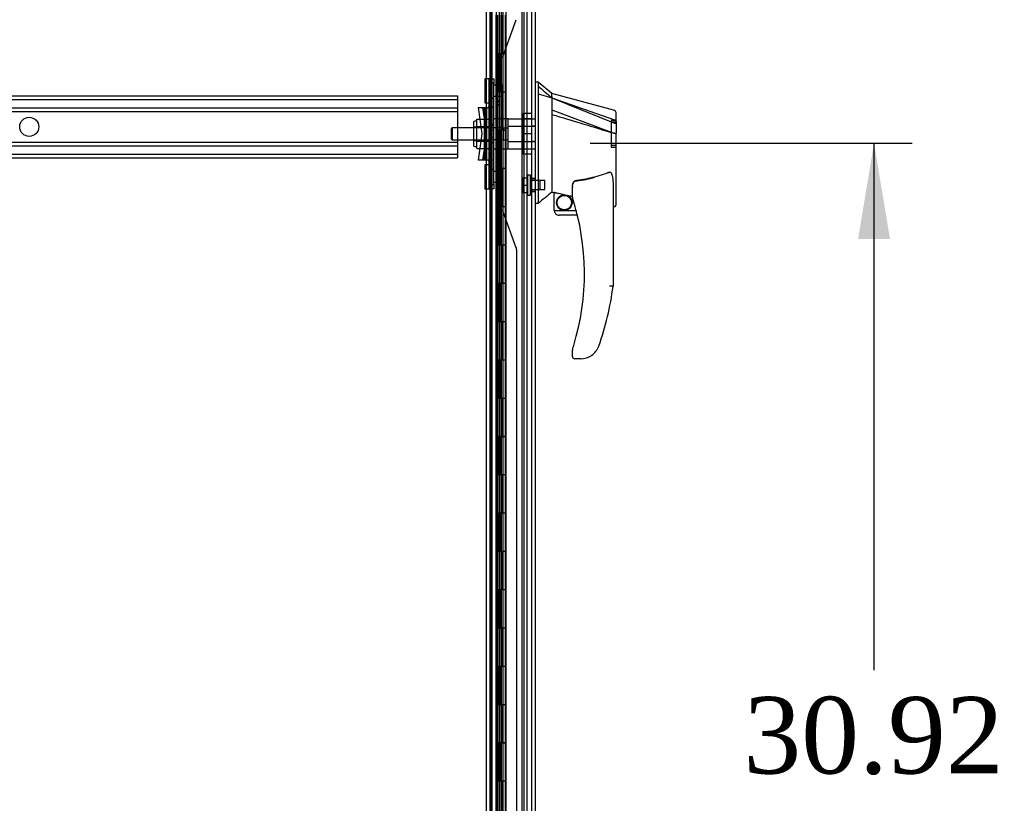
# Model space of a CAD drawing. Header units: inches. Extents: x 1 to 359, y -2 to 239.
# Tile 88 of 103: x 214 to 240, y 89 to 109. Entities that reach past the tile are written whole.
import ezdxf
from ezdxf.enums import TextEntityAlignment as Align
from ezdxf.lldxf.tags import DXFTag

# ---------------------------------------------------------------- set-up
doc = ezdxf.new("R2010")
doc.units = ezdxf.units.IN
doc.header["$MEASUREMENT"] = 0
for name, color, linetype in [('COM53964-2', 7, 'Continuous'), ('COM54746-60', 7, 'Continuous'), ('COM70220', 7, 'Continuous'), ('COM70739-9', 7, 'Continuous'), ('COM70838', 7, 'Continuous'), ('COM70839-3', 7, 'Continuous'), ('COM71195-8', 7, 'Continuous'), ('COM71197-1', 7, 'Continuous'), ('Default', 7, 'Continuous'), ('HAN13068', 7, 'Continuous'), ('HAN13068_NUT', 7, 'Continuous'), ('HAN13068_SCREW', 7, 'Continuous'), ('HAN_NUT', 7, 'Continuous'), ('RVT19000', 7, 'Continuous'), ('SPC87322', 7, 'Continuous')]:
    doc.layers.add(name, color=color, linetype=linetype)
doc.styles.add('SEACAD_Times_New_Roman', font='times.ttf')
tags = doc.linetypes.add('HIDDEN2', pattern=[0.1875, 0.125, -0.0625]).pattern_tags.tags
tags[6:7] = [DXFTag(74, 4), DXFTag(75, 0), DXFTag(340, '0'), DXFTag(46, 0.0), DXFTag(50, 0.0), DXFTag(44, 0.0), DXFTag(45, 0.0)]
tags[4:5] = [DXFTag(74, 4), DXFTag(75, 0), DXFTag(340, '0'), DXFTag(46, 0.0), DXFTag(50, 0.0), DXFTag(44, 0.0), DXFTag(45, 0.0)]
doc.dimstyles.new('HAMMOND_(STH_-_540x360)', dxfattribs={"dimtxt": 2, "dimasz": 2.5, "dimexe": 1, "dimexo": 1, "dimgap": 0.5, "dimtad": 0, "dimtih": 1, "dimtoh": 1, "dimzin": 0, "dimdsep": 46, "dimtxsty": 'SEACAD_Times_New_Roman', "dimblk1": '_SE_FILLED', "dimblk2": '_SE_FILLED', "dimsah": 1, "dimcen": 1, "dimadec": 0, "dimazin": 0, "dimtfac": 0.8, "dimtofl": 0, "dimtmove": 0, "dimatfit": 3, "dimfxl": 1, "dimtolj": 1, "dimtzin": 0, "dimarcsym": 0})

# ---------------------------------------------------------------- blocks, each defined once
blk = doc.blocks.new('SE4')
at = {"layer": 'COM53964-2', "color": 7, "linetype": 'HIDDEN2'}
for p, q in [((203.159, 107.513), (225.534, 107.513)), ((203.159, 107.418), (225.534, 107.418)), ((225.534, 107.513), (225.534, 107.375)), ((225.534, 107.375), (225.534, 106.026)), ((203.159, 107.194), (225.534, 107.194)), ((203.159, 107.099), (225.534, 107.099)), ((203.159, 106.302), (225.534, 106.302)), ((203.159, 106.207), (225.534, 106.207)), ((225.534, 106.026), (225.534, 105.888)), ((203.159, 105.983), (225.534, 105.983)), ((203.159, 105.888), (225.534, 105.888))]:
    blk.add_line(p, q, dxfattribs=at)
blk.add_circle((214.346, 106.7), 0.25, dxfattribs=at)
at = {"layer": 'COM54746-60', "color": 7, "linetype": 'HIDDEN2'}
for p, q in [((226.438, 76.618), (226.438, 136.618)), ((226.624, 136.618), (226.624, 77.618)), ((226.724, 77.618), (226.724, 136.618)), ((227.278, 76.618), (227.278, 136.618)), ((226.539, 109.618), (226.539, 108.618)), ((226.543, 109.618), (226.543, 108.618)), ((226.548, 108.618), (226.548, 109.618)), ((226.557, 109.618), (226.557, 108.619)), ((226.619, 109.618), (226.619, 108.619)), ((226.632, 108.618), (226.632, 109.618)), ((226.674, 108.618), (226.674, 109.618)), ((226.679, 109.618), (226.679, 108.619)), ((226.684, 109.618), (226.684, 108.619)), ((226.729, 108.618), (226.729, 109.618)), ((226.376, 109.466), (226.438, 109.466)), ((226.539, 108.618), (226.543, 108.618)), ((226.539, 108.618), (226.539, 107.618)), ((226.557, 108.619), (226.557, 108.618)), ((226.557, 108.617), (226.684, 108.617)), ((226.587, 108.618), (226.587, 107.618)), ((226.619, 108.619), (226.619, 107.618)), ((226.632, 108.618), (226.632, 107.618)), ((226.674, 108.618), (226.674, 107.618)), ((226.679, 107.618), (226.679, 108.619)), ((226.684, 107.618), (226.684, 108.619)), ((226.729, 108.617), (226.684, 108.617)), ((226.729, 107.618), (226.729, 108.619)), ((226.729, 108.617), (226.791, 108.617)), ((226.539, 107.618), (226.543, 107.618)), ((226.539, 107.618), (226.539, 106.618)), ((226.543, 107.618), (226.543, 106.618)), ((226.548, 106.618), (226.548, 107.618)), ((226.557, 107.618), (226.557, 106.619)), ((226.619, 107.618), (226.619, 106.619)), ((226.632, 106.618), (226.632, 107.618)), ((226.674, 106.618), (226.674, 107.618)), ((226.679, 107.618), (226.679, 106.619)), ((226.684, 107.618), (226.684, 106.619)), ((226.729, 106.618), (226.729, 107.618)), ((226.539, 106.618), (226.543, 106.618)), ((226.539, 106.618), (226.539, 105.618)), ((226.557, 106.619), (226.557, 106.618)), ((226.557, 106.617), (226.684, 106.617)), ((226.587, 106.618), (226.587, 105.618)), ((226.619, 106.619), (226.619, 105.618)), ((226.632, 106.618), (226.632, 105.618)), ((226.674, 106.618), (226.674, 105.618)), ((226.679, 105.618), (226.679, 106.619)), ((226.684, 105.618), (226.684, 106.619)), ((226.729, 106.617), (226.684, 106.617)), ((226.729, 105.618), (226.729, 106.619)), ((226.729, 106.617), (226.791, 106.617)), ((226.539, 105.618), (226.543, 105.618)), ((226.539, 105.618), (226.539, 104.618)), ((226.543, 105.618), (226.543, 104.618)), ((226.548, 104.618), (226.548, 105.618)), ((226.557, 105.618), (226.557, 104.619)), ((226.619, 105.618), (226.619, 104.619)), ((226.632, 104.618), (226.632, 105.618)), ((226.674, 104.618), (226.674, 105.618)), ((226.679, 105.618), (226.679, 104.619)), ((226.684, 105.618), (226.684, 104.619)), ((226.729, 104.618), (226.729, 105.618)), ((226.539, 104.618), (226.543, 104.618)), ((226.539, 104.618), (226.539, 103.618)), ((226.557, 104.619), (226.557, 104.618)), ((226.557, 104.617), (226.574, 104.617)), ((226.587, 104.618), (226.587, 103.618)), ((226.619, 104.619), (226.619, 103.618)), ((226.632, 104.618), (226.632, 103.618)), ((226.648, 104.617), (226.684, 104.617)), ((226.674, 104.618), (226.674, 103.618)), ((226.679, 103.618), (226.679, 104.619)), ((226.684, 103.618), (226.684, 104.619)), ((226.729, 104.617), (226.684, 104.617)), ((226.729, 103.618), (226.729, 104.619)), ((226.729, 104.617), (226.791, 104.617)), ((226.438, 103.77), (226.376, 103.77)), ((226.376, 103.466), (226.438, 103.466)), ((226.539, 103.618), (226.543, 103.618)), ((226.539, 103.618), (226.539, 102.618)), ((226.543, 103.618), (226.543, 102.618)), ((226.548, 102.618), (226.548, 103.618)), ((226.557, 103.618), (226.557, 102.619)), ((226.619, 103.618), (226.619, 102.619)), ((226.632, 102.618), (226.632, 103.618)), ((226.674, 102.618), (226.674, 103.618)), ((226.679, 103.618), (226.679, 102.619)), ((226.684, 103.618), (226.684, 102.619)), ((226.729, 102.618), (226.729, 103.618)), ((226.539, 102.618), (226.543, 102.618)), ((226.539, 102.618), (226.539, 101.618)), ((226.557, 102.619), (226.557, 102.618)), ((226.557, 102.617), (226.684, 102.617)), ((226.587, 102.618), (226.587, 101.618)), ((226.619, 102.619), (226.619, 101.618)), ((226.632, 102.618), (226.632, 101.618)), ((226.674, 102.618), (226.674, 101.618)), ((226.679, 101.618), (226.679, 102.619)), ((226.684, 101.618), (226.684, 102.619)), ((226.729, 102.617), (226.684, 102.617)), ((226.729, 101.618), (226.729, 102.619)), ((226.729, 102.617), (226.791, 102.617)), ((226.539, 101.618), (226.543, 101.618)), ((226.539, 101.618), (226.539, 100.618)), ((226.543, 101.618), (226.543, 100.618)), ((226.548, 100.618), (226.548, 101.618)), ((226.557, 101.618), (226.557, 100.619)), ((226.619, 101.618), (226.619, 100.619)), ((226.632, 100.618), (226.632, 101.618)), ((226.674, 100.618), (226.674, 101.618)), ((226.679, 101.618), (226.679, 100.619)), ((226.684, 101.618), (226.684, 100.619)), ((226.729, 100.618), (226.729, 101.618)), ((226.539, 100.618), (226.543, 100.618)), ((226.539, 100.618), (226.539, 99.618)), ((226.557, 100.619), (226.557, 100.618)), ((226.557, 100.617), (226.684, 100.617)), ((226.587, 100.618), (226.587, 99.618)), ((226.619, 100.619), (226.619, 99.618)), ((226.632, 100.618), (226.632, 99.618)), ((226.674, 100.618), (226.674, 99.618)), ((226.679, 99.618), (226.679, 100.619)), ((226.684, 99.618), (226.684, 100.619)), ((226.729, 100.617), (226.684, 100.617)), ((226.729, 99.618), (226.729, 100.619)), ((226.729, 100.617), (226.791, 100.617)), ((226.539, 99.618), (226.543, 99.618)), ((226.539, 99.618), (226.539, 98.618)), ((226.543, 99.618), (226.543, 98.618)), ((226.548, 98.618), (226.548, 99.618)), ((226.557, 99.618), (226.557, 98.619)), ((226.619, 99.618), (226.619, 98.619)), ((226.632, 98.618), (226.632, 99.618)), ((226.674, 98.618), (226.674, 99.618)), ((226.679, 99.618), (226.679, 98.619)), ((226.684, 99.618), (226.684, 98.619)), ((226.729, 98.618), (226.729, 99.618)), ((226.539, 98.618), (226.543, 98.618)), ((226.539, 98.618), (226.539, 97.618)), ((226.557, 98.619), (226.557, 98.618)), ((226.557, 98.617), (226.684, 98.617)), ((226.587, 98.618), (226.587, 97.618)), ((226.619, 98.619), (226.619, 97.618)), ((226.632, 98.618), (226.632, 97.618)), ((226.674, 98.618), (226.674, 97.618)), ((226.679, 97.618), (226.679, 98.619)), ((226.684, 97.618), (226.684, 98.619)), ((226.729, 98.617), (226.684, 98.617)), ((226.729, 97.618), (226.729, 98.619)), ((226.729, 98.617), (226.791, 98.617)), ((226.438, 97.77), (226.376, 97.77)), ((226.539, 97.618), (226.543, 97.618)), ((226.539, 97.618), (226.539, 96.618)), ((226.543, 97.618), (226.543, 96.618)), ((226.548, 96.618), (226.548, 97.618)), ((226.557, 97.618), (226.557, 96.619)), ((226.619, 97.618), (226.619, 96.619)), ((226.632, 96.618), (226.632, 97.618)), ((226.674, 96.618), (226.674, 97.618)), ((226.679, 97.618), (226.679, 96.619)), ((226.684, 97.618), (226.684, 96.619)), ((226.729, 96.618), (226.729, 97.618)), ((226.376, 97.466), (226.438, 97.466)), ((226.539, 96.618), (226.543, 96.618)), ((226.539, 96.618), (226.539, 95.618)), ((226.557, 96.619), (226.557, 96.618)), ((226.557, 96.617), (226.684, 96.617)), ((226.587, 96.618), (226.587, 95.618)), ((226.619, 96.619), (226.619, 95.618)), ((226.632, 96.618), (226.632, 95.618)), ((226.674, 96.618), (226.674, 95.618)), ((226.679, 95.618), (226.679, 96.619)), ((226.684, 95.618), (226.684, 96.619)), ((226.729, 96.617), (226.684, 96.617)), ((226.729, 95.618), (226.729, 96.619)), ((226.729, 96.617), (226.791, 96.617)), ((226.539, 95.618), (226.543, 95.618)), ((226.539, 95.618), (226.539, 94.618)), ((226.543, 95.618), (226.543, 94.618)), ((226.548, 94.618), (226.548, 95.618)), ((226.557, 95.618), (226.557, 94.619)), ((226.619, 95.618), (226.619, 94.619)), ((226.632, 94.618), (226.632, 95.618)), ((226.674, 94.618), (226.674, 95.618)), ((226.679, 95.618), (226.679, 94.619)), ((226.684, 95.618), (226.684, 94.619)), ((226.729, 94.618), (226.729, 95.618)), ((226.539, 94.618), (226.543, 94.618)), ((226.539, 94.618), (226.539, 93.618)), ((226.557, 94.619), (226.557, 94.618)), ((226.557, 94.617), (226.684, 94.617)), ((226.587, 94.618), (226.587, 93.618)), ((226.619, 94.619), (226.619, 93.618)), ((226.632, 94.618), (226.632, 93.618)), ((226.674, 94.618), (226.674, 93.618)), ((226.679, 93.618), (226.679, 94.619)), ((226.684, 93.618), (226.684, 94.619)), ((226.729, 94.617), (226.684, 94.617)), ((226.729, 93.618), (226.729, 94.619)), ((226.729, 94.617), (226.791, 94.617)), ((226.539, 93.618), (226.543, 93.618)), ((226.539, 93.618), (226.539, 92.618)), ((226.543, 93.618), (226.543, 92.618)), ((226.548, 92.618), (226.548, 93.618)), ((226.557, 93.618), (226.557, 92.619)), ((226.619, 93.618), (226.619, 92.619)), ((226.632, 92.618), (226.632, 93.618)), ((226.674, 92.618), (226.674, 93.618)), ((226.679, 93.618), (226.679, 92.619)), ((226.684, 93.618), (226.684, 92.619)), ((226.729, 92.618), (226.729, 93.618)), ((226.539, 92.618), (226.543, 92.618)), ((226.539, 92.618), (226.539, 91.618)), ((226.557, 92.619), (226.557, 92.618)), ((226.557, 92.617), (226.684, 92.617)), ((226.587, 92.618), (226.587, 91.618)), ((226.619, 92.619), (226.619, 91.618)), ((226.632, 92.618), (226.632, 91.618)), ((226.674, 92.618), (226.674, 91.618)), ((226.679, 91.618), (226.679, 92.619)), ((226.684, 91.618), (226.684, 92.619)), ((226.729, 92.617), (226.684, 92.617)), ((226.729, 91.618), (226.729, 92.619)), ((226.729, 92.617), (226.791, 92.617)), ((226.438, 91.77), (226.376, 91.77)), ((226.539, 91.618), (226.543, 91.618)), ((226.539, 91.618), (226.539, 90.618)), ((226.543, 91.618), (226.543, 90.618)), ((226.548, 90.618), (226.548, 91.618)), ((226.557, 91.618), (226.557, 90.619)), ((226.619, 91.618), (226.619, 90.619)), ((226.632, 90.618), (226.632, 91.618)), ((226.674, 90.618), (226.674, 91.618)), ((226.679, 91.618), (226.679, 90.619)), ((226.684, 91.618), (226.684, 90.619)), ((226.729, 90.618), (226.729, 91.618)), ((226.376, 91.466), (226.438, 91.466)), ((226.539, 90.618), (226.543, 90.618)), ((226.539, 90.618), (226.539, 89.618)), ((226.557, 90.619), (226.557, 90.618)), ((226.557, 90.617), (226.684, 90.617)), ((226.587, 90.618), (226.587, 89.618)), ((226.619, 90.619), (226.619, 89.618)), ((226.632, 90.618), (226.632, 89.618)), ((226.674, 90.618), (226.674, 89.618)), ((226.679, 89.618), (226.679, 90.619)), ((226.684, 89.618), (226.684, 90.619)), ((226.729, 90.617), (226.684, 90.617)), ((226.729, 89.618), (226.729, 90.619)), ((226.729, 90.617), (226.791, 90.617)), ((226.539, 89.618), (226.543, 89.618)), ((226.539, 89.618), (226.539, 88.618)), ((226.543, 89.618), (226.543, 88.618)), ((226.548, 88.618), (226.548, 89.618)), ((226.557, 89.618), (226.557, 88.619)), ((226.619, 89.618), (226.619, 88.619)), ((226.632, 88.618), (226.632, 89.618)), ((226.674, 88.618), (226.674, 89.618)), ((226.679, 89.618), (226.679, 88.619)), ((226.684, 89.618), (226.684, 88.619)), ((226.729, 88.618), (226.729, 89.618))]:
    blk.add_line(p, q, dxfattribs=at)
at = {"layer": 'COM54746-60', "color": 7, "linetype": 'Continuous'}
for p, q in [((226.587, 108.618), (226.587, 109.618)), ((226.791, 108.618), (226.791, 109.618)), ((226.543, 107.618), (226.543, 108.618)), ((226.543, 108.618), (226.587, 108.618)), ((226.548, 108.618), (226.548, 107.618)), ((226.557, 108.619), (226.791, 108.619)), ((226.557, 108.618), (226.557, 107.618)), ((226.587, 108.618), (226.791, 108.618)), ((226.791, 107.618), (226.791, 108.619)), ((226.543, 107.618), (226.587, 107.618)), ((226.587, 107.618), (226.791, 107.618)), ((226.587, 107.618), (226.791, 107.618)), ((226.587, 106.618), (226.587, 107.618)), ((226.791, 106.618), (226.791, 107.618)), ((226.543, 105.618), (226.543, 106.618)), ((226.543, 106.618), (226.587, 106.618)), ((226.548, 106.618), (226.548, 105.618)), ((226.557, 106.619), (226.791, 106.619)), ((226.557, 106.618), (226.557, 105.618)), ((226.587, 106.618), (226.791, 106.618)), ((226.791, 105.618), (226.791, 106.619)), ((226.543, 105.618), (226.587, 105.618)), ((226.587, 105.618), (226.791, 105.618)), ((226.587, 105.618), (226.791, 105.618)), ((226.587, 104.618), (226.587, 105.618)), ((226.791, 104.618), (226.791, 105.618)), ((226.543, 103.618), (226.543, 104.618)), ((226.543, 104.618), (226.587, 104.618)), ((226.548, 104.618), (226.548, 103.618)), ((226.557, 104.619), (226.791, 104.619)), ((226.557, 104.618), (226.557, 103.618)), ((226.587, 104.618), (226.791, 104.618)), ((226.791, 103.618), (226.791, 104.619)), ((226.543, 103.618), (226.587, 103.618)), ((226.587, 103.618), (226.791, 103.618)), ((226.587, 103.618), (226.791, 103.618)), ((226.587, 102.618), (226.587, 103.618)), ((226.791, 102.618), (226.791, 103.618)), ((226.543, 101.618), (226.543, 102.618)), ((226.543, 102.618), (226.587, 102.618)), ((226.548, 102.618), (226.548, 101.618)), ((226.557, 102.619), (226.791, 102.619)), ((226.557, 102.618), (226.557, 101.618)), ((226.587, 102.618), (226.791, 102.618)), ((226.791, 101.618), (226.791, 102.619)), ((226.543, 101.618), (226.587, 101.618)), ((226.587, 101.618), (226.791, 101.618)), ((226.587, 101.618), (226.791, 101.618)), ((226.587, 100.618), (226.587, 101.618)), ((226.791, 100.618), (226.791, 101.618)), ((226.543, 99.618), (226.543, 100.618)), ((226.543, 100.618), (226.587, 100.618)), ((226.548, 100.618), (226.548, 99.618)), ((226.557, 100.619), (226.791, 100.619)), ((226.557, 100.618), (226.557, 99.618)), ((226.587, 100.618), (226.791, 100.618)), ((226.791, 99.618), (226.791, 100.619)), ((226.543, 99.618), (226.587, 99.618)), ((226.587, 99.618), (226.791, 99.618)), ((226.587, 99.618), (226.791, 99.618)), ((226.587, 98.618), (226.587, 99.618)), ((226.791, 98.618), (226.791, 99.618)), ((226.543, 97.618), (226.543, 98.618)), ((226.543, 98.618), (226.587, 98.618)), ((226.548, 98.618), (226.548, 97.618)), ((226.557, 98.619), (226.791, 98.619)), ((226.557, 98.618), (226.557, 97.618)), ((226.587, 98.618), (226.791, 98.618)), ((226.791, 97.618), (226.791, 98.619)), ((226.543, 97.618), (226.587, 97.618)), ((226.587, 97.618), (226.791, 97.618)), ((226.587, 97.618), (226.791, 97.618)), ((226.587, 96.618), (226.587, 97.618)), ((226.791, 96.618), (226.791, 97.618)), ((226.543, 95.618), (226.543, 96.618)), ((226.543, 96.618), (226.587, 96.618)), ((226.548, 96.618), (226.548, 95.618)), ((226.557, 96.619), (226.791, 96.619)), ((226.557, 96.618), (226.557, 95.618)), ((226.587, 96.618), (226.791, 96.618)), ((226.791, 95.618), (226.791, 96.619)), ((226.543, 95.618), (226.587, 95.618)), ((226.587, 95.618), (226.791, 95.618)), ((226.587, 95.618), (226.791, 95.618)), ((226.587, 94.618), (226.587, 95.618)), ((226.791, 94.618), (226.791, 95.618)), ((226.543, 93.618), (226.543, 94.618)), ((226.543, 94.618), (226.587, 94.618)), ((226.548, 94.618), (226.548, 93.618)), ((226.557, 94.619), (226.791, 94.619)), ((226.557, 94.618), (226.557, 93.618)), ((226.587, 94.618), (226.791, 94.618)), ((226.791, 93.618), (226.791, 94.619)), ((226.543, 93.618), (226.587, 93.618)), ((226.587, 93.618), (226.791, 93.618)), ((226.587, 93.618), (226.791, 93.618)), ((226.587, 92.618), (226.587, 93.618)), ((226.791, 92.618), (226.791, 93.618)), ((226.543, 91.618), (226.543, 92.618)), ((226.543, 92.618), (226.587, 92.618)), ((226.548, 92.618), (226.548, 91.618)), ((226.557, 92.619), (226.791, 92.619)), ((226.557, 92.618), (226.557, 91.618)), ((226.587, 92.618), (226.791, 92.618)), ((226.791, 91.618), (226.791, 92.619)), ((226.543, 91.618), (226.587, 91.618)), ((226.587, 91.618), (226.791, 91.618)), ((226.587, 91.618), (226.791, 91.618)), ((226.587, 90.618), (226.587, 91.618)), ((226.791, 90.618), (226.791, 91.618)), ((226.543, 89.618), (226.543, 90.618)), ((226.543, 90.618), (226.587, 90.618)), ((226.548, 90.618), (226.548, 89.618)), ((226.557, 90.619), (226.791, 90.619)), ((226.557, 90.618), (226.557, 89.618)), ((226.587, 90.618), (226.791, 90.618)), ((226.791, 89.618), (226.791, 90.619)), ((226.543, 89.618), (226.587, 89.618)), ((226.587, 89.618), (226.791, 89.618)), ((226.587, 89.618), (226.791, 89.618)), ((226.587, 88.618), (226.587, 89.618)), ((226.791, 88.618), (226.791, 89.618))]:
    blk.add_line(p, q, dxfattribs=at)
at = {"layer": 'COM70220', "color": 7, "linetype": 'HIDDEN2'}
for p, q in [((227.218, 137.184), (227.218, 76.124)), ((227.464, 137.184), (227.464, 76.124)), ((227.466, 137.184), (227.466, 76.124)), ((227.467, 137.184), (227.467, 76.124))]:
    blk.add_line(p, q, dxfattribs=at)
at = {"layer": 'COM70739-9', "color": 7, "linetype": 'HIDDEN2'}
for p, q in [((226.281, 136.947), (226.281, 76.327)), ((226.406, 136.947), (226.406, 76.327)), ((227.218, 136.947), (227.218, 76.327)), ((227.343, 136.947), (227.343, 76.327))]:
    blk.add_line(p, q, dxfattribs=at)
at = {"layer": 'COM70838', "color": 7, "linetype": 'HIDDEN2'}
for p, q in [((226.361, 107.955), (226.486, 107.955)), ((226.361, 107.83), (226.361, 107.955)), ((226.486, 107.838), (226.361, 107.838)), ((226.361, 105.205), (226.361, 107.83)), ((226.486, 107.955), (226.486, 107.83)), ((226.486, 105.205), (226.486, 107.83)), ((226.361, 107.448), (226.486, 107.448)), ((226.074, 107.205), (226.244, 107.205)), ((226.074, 107.205), (226.174, 106.518)), ((226.3, 106.518), (226.2, 107.205)), ((226.244, 105.83), (226.244, 107.205)), ((226.244, 107.205), (226.347, 107.205)), ((226.267, 105.83), (226.267, 107.205)), ((226.303, 105.83), (226.303, 107.205)), ((226.486, 107.205), (226.347, 107.205)), ((226.426, 105.83), (226.426, 107.205)), ((226.428, 105.83), (226.428, 107.205)), ((226.486, 106.763), (226.361, 106.763)), ((226.174, 106.518), (226.074, 105.83)), ((226.2, 105.83), (226.3, 106.518)), ((226.486, 106.604), (226.361, 106.604)), ((226.361, 106.431), (226.486, 106.431)), ((226.486, 106.273), (226.361, 106.273)), ((226.244, 105.83), (226.074, 105.83)), ((226.358, 105.83), (226.244, 105.83)), ((226.486, 105.83), (226.358, 105.83)), ((226.486, 105.587), (226.361, 105.587)), ((226.361, 105.08), (226.361, 105.205)), ((226.361, 105.197), (226.486, 105.197)), ((226.486, 105.08), (226.361, 105.08)), ((226.486, 105.205), (226.486, 105.08))]:
    blk.add_line(p, q, dxfattribs=at)
for centre, start, end in [((226.244, 107.26), 331.9602, 0), ((226.244, 107.233), 346.4554, 0), ((226.244, 105.775), 0, 28.0398), ((226.244, 105.803), 0, 13.5446)]:
    blk.add_arc(centre, 0.117, start, end, dxfattribs=at)
at = {"layer": 'COM70839-3', "color": 7, "linetype": 'HIDDEN2'}
for p, q in [((226.548, 135.182), (226.548, 107.28)), ((226.62, 135.182), (226.62, 107.28)), ((226.74, 108.579), (227.071, 109.498)), ((226.634, 108.418), (226.59, 108.418)), ((226.59, 107.368), (226.59, 108.418)), ((226.634, 107.368), (226.634, 108.418)), ((226.62, 107.784), (226.548, 107.784)), ((226.548, 107.503), (226.62, 107.503)), ((226.548, 107.268), (226.548, 107.28)), ((226.548, 107.28), (226.62, 107.28)), ((226.634, 107.368), (226.59, 107.368)), ((226.62, 107.28), (226.62, 107.268)), ((226.62, 107.268), (226.548, 107.268)), ((226.548, 105.767), (226.62, 105.767)), ((226.548, 105.756), (226.548, 105.767)), ((226.548, 105.756), (226.548, 77.853)), ((226.548, 105.756), (226.62, 105.756)), ((226.62, 105.767), (226.62, 105.756)), ((226.62, 105.756), (226.62, 77.853)), ((226.62, 105.533), (226.548, 105.533)), ((226.634, 105.667), (226.59, 105.667)), ((226.59, 105.667), (226.59, 104.617)), ((226.634, 105.667), (226.634, 104.617)), ((226.548, 105.252), (226.62, 105.252)), ((227.071, 103.538), (226.74, 104.456)), ((227.079, 103.495), (227.079, 77.853))]:
    blk.add_line(p, q, dxfattribs=at)
for centre, radius, start, end in [((226.622, 108.622), 0.125, 295.1844, 340.1367), ((226.758, 108.426), 0.125, 145.3217, 183.4411), ((226.718, 108.418), 0.1, 115.1844, 128.3527), ((226.76, 104.61), 0.126, 176.7518, 214.4855), ((226.718, 104.617), 0.1, 231.6473, 244.8156), ((226.622, 104.414), 0.125, 19.8633, 64.8156), ((226.954, 103.495), 0.125, 0, 19.8633)]:
    blk.add_arc(centre, radius, start, end, dxfattribs=at)
for points, knots in [([(226.59, 108.418), (226.59, 108.42), (226.59, 108.424), (226.591, 108.432), (226.594, 108.441), (226.599, 108.452), (226.608, 108.466), (226.623, 108.479), (226.638, 108.488), (226.646, 108.492), (226.652, 108.495), (226.654, 108.496), (226.656, 108.497)], [0, 0, 0, 0, 0.05061, 0.101487, 0.206046, 0.316229, 0.434294, 0.697449, 0.843949, 0.921009, 0.953225, 1, 1, 1, 1]), ([(226.59, 107.368), (226.59, 107.368), (226.59, 107.367), (226.59, 107.366), (226.59, 107.366), (226.59, 107.364), (226.59, 107.363), (226.59, 107.359), (226.589, 107.357), (226.588, 107.35), (226.587, 107.346), (226.581, 107.333), (226.577, 107.324), (226.566, 107.309), (226.56, 107.302), (226.553, 107.293), (226.551, 107.29), (226.55, 107.286), (226.549, 107.286), (226.549, 107.285), (226.549, 107.284), (226.548, 107.283), (226.548, 107.283), (226.548, 107.282), (226.548, 107.282), (226.548, 107.282), (226.548, 107.282), (226.548, 107.281), (226.548, 107.281), (226.548, 107.28)], [0, 0, 0, 0, 0.015625, 0.015625, 0.03125, 0.03125, 0.0625, 0.0625, 0.125, 0.125, 0.25, 0.25, 0.5, 0.5, 0.75, 0.75, 0.875, 0.875, 0.90625, 0.90625, 0.9375, 0.9375, 0.953125, 0.953125, 0.960938, 0.960938, 0.96875, 0.96875, 1, 1, 1, 1]), ([(226.548, 105.756), (226.548, 105.751), (226.551, 105.746), (226.56, 105.734), (226.566, 105.727), (226.577, 105.711), (226.581, 105.703), (226.586, 105.69), (226.588, 105.685), (226.589, 105.679), (226.59, 105.676), (226.59, 105.674), (226.59, 105.673), (226.59, 105.672), (226.59, 105.671), (226.59, 105.67), (226.59, 105.669), (226.59, 105.667)], [0, 0, 0, 0, 0.25, 0.25, 0.5, 0.5, 0.75, 0.75, 0.875, 0.875, 0.9375, 0.9375, 0.953125, 0.953125, 0.96875, 0.96875, 1, 1, 1, 1]), ([(226.656, 104.539), (226.654, 104.54), (226.652, 104.541), (226.646, 104.543), (226.638, 104.547), (226.623, 104.557), (226.608, 104.569), (226.599, 104.584), (226.594, 104.595), (226.591, 104.604), (226.59, 104.612), (226.59, 104.615), (226.59, 104.617)], [0, 0, 0, 0, 0.046761, 0.078989, 0.156051, 0.302551, 0.565706, 0.683753, 0.793954, 0.898513, 0.94939, 1, 1, 1, 1])]:
    blk.add_open_spline(points, degree=3, knots=knots, dxfattribs=at)
at = {"layer": 'COM71195-8', "color": 7, "linetype": 'Continuous'}
for p, q in [((226.793, 137.789), (226.793, 75.447)), ((227.563, 137.694), (227.563, 75.542))]:
    blk.add_line(p, q, dxfattribs=at)
at = {"layer": 'COM71195-8', "color": 7, "linetype": 'HIDDEN2'}
for p, q in [((227.468, 137.694), (227.468, 75.542)), ((226.688, 75.854), (226.688, 137.354)), ((227.563, 106.716), (227.468, 106.716)), ((227.563, 106.319), (227.468, 106.319)), ((227.563, 105.347), (227.468, 105.347)), ((227.468, 105.013), (227.563, 105.013))]:
    blk.add_line(p, q, dxfattribs=at)
at = {"layer": 'COM71197-1', "color": 7, "linetype": 'HIDDEN2'}
for p, q in [((226.281, 137.259), (226.281, 75.949)), ((227.343, 137.259), (227.343, 75.949))]:
    blk.add_line(p, q, dxfattribs=at)
at = {"layer": 'COM71197-1', "color": 7, "linetype": 'Continuous'}
blk.add_line((226.376, 137.259), (226.376, 75.949), dxfattribs=at)
at = {"layer": 'HAN13068', "color": 7, "linetype": 'Continuous'}
for p, q in [((227.646, 107.868), (227.563, 107.868)), ((227.643, 107.868), (227.643, 107.706)), ((227.998, 107.568), (227.643, 107.868)), ((227.643, 107.706), (227.643, 107.62)), ((227.643, 107.62), (227.643, 107.561)), ((227.643, 107.561), (227.998, 107.456)), ((227.643, 107.561), (227.643, 105.13)), ((227.998, 107.495), (227.998, 107.568)), ((229.646, 107.126), (227.998, 107.568)), ((227.998, 107.495), (227.998, 107.47)), ((227.998, 107.47), (227.998, 107.456)), ((227.998, 107.456), (227.998, 107.024)), ((227.998, 107.456), (229.636, 106.884)), ((227.998, 107.024), (227.998, 105.527)), ((229.678, 106.85), (229.678, 107.072)), ((229.678, 106.85), (229.678, 106.537)), ((229.623, 106.534), (229.624, 106.534)), ((229.678, 104.668), (229.678, 106.537)), ((227.998, 105.527), (227.998, 105.257)), ((227.998, 105.257), (227.998, 105.044)), ((227.643, 105.13), (227.643, 104.845)), ((227.998, 105.044), (227.998, 105.017)), ((227.998, 105.017), (227.998, 105)), ((227.998, 105), (227.998, 104.998)), ((227.998, 104.998), (228.063, 104.982)), ((228.063, 104.518), (228.063, 104.984)), ((228.538, 104.861), (228.538, 105.135)), ((229.598, 105.207), (229.598, 102.535)), ((227.643, 104.698), (227.563, 104.698)), ((227.643, 104.845), (227.643, 104.698)), ((228.063, 104.518), (228.636, 104.518)), ((229.598, 104.611), (229.604, 104.61)), ((228.668, 104.393), (228.188, 104.393)), ((228.538, 100.703), (228.538, 100.881)), ((228.753, 100.643), (228.598, 100.643)), ((229.036, 100.731), (229.035, 100.733))]:
    blk.add_line(p, q, dxfattribs=at)
at = {"layer": 'HAN13068', "color": 7, "linetype": 'HIDDEN2'}
for p, q in [((227.998, 107.456), (229.633, 106.8)), ((227.998, 107.142), (229.622, 106.539)), ((226.861, 106.717), (226.861, 106.913)), ((226.861, 106.913), (227.563, 106.913)), ((229.553, 106.868), (229.553, 106.168)), ((229.678, 106.868), (229.553, 106.868)), ((229.678, 106.818), (229.553, 106.818)), ((225.401, 106.678), (225.371, 106.648)), ((225.371, 106.648), (225.371, 106.388)), ((225.401, 106.358), (225.401, 106.678)), ((226.361, 106.678), (225.401, 106.678)), ((226.736, 106.678), (226.861, 106.678)), ((226.736, 106.518), (226.736, 106.678)), ((226.736, 106.358), (226.736, 106.518)), ((226.861, 106.318), (226.861, 106.717)), ((226.861, 106.717), (227.563, 106.717)), ((229.624, 106.538), (229.622, 106.539)), ((225.371, 106.388), (225.401, 106.358)), ((225.401, 106.358), (226.361, 106.358)), ((226.736, 106.358), (226.861, 106.358)), ((226.861, 106.122), (226.861, 106.318)), ((226.861, 106.318), (227.563, 106.318)), ((226.861, 106.122), (227.563, 106.122)), ((229.553, 106.218), (229.678, 106.218)), ((229.553, 106.168), (229.678, 106.168)), ((227.563, 105.342), (227.438, 105.342)), ((227.688, 105.296), (227.438, 105.296)), ((227.688, 105.296), (227.688, 105.063)), ((227.438, 105.063), (227.688, 105.063)), ((227.438, 105.017), (227.563, 105.017)), ((228.327, 104.924), (228.093, 104.979)), ((228.538, 104.875), (228.411, 104.905)), ((229.597, 104.611), (229.598, 104.611))]:
    blk.add_line(p, q, dxfattribs=at)
at = {"layer": 'HAN13068', "color": 7, "linetype": 'Continuous'}
for radius in [0.202, 0.188]:
    blk.add_circle((228.324, 104.722), radius, dxfattribs=at)
for centre, radius, start, end in [((229.618, 107.072), 0.06, 0, 73.9026), ((264.409, 61.551), 56.686, 129.9653, 130.4351), ((228.598, 104.861), 0.06, 180, 197.895), ((222.434, 102.871), 6.417, 342.9898, 17.895), ((228.188, 104.518), 0.125, 180, 193.8865), ((228.188, 104.518), 0.125, 193.8865, 229.4642), ((228.188, 104.518), 0.125, 229.4642, 270), ((222.258, 103.47), 7.4, 340.2854, 352.739), ((228.598, 100.881), 0.06, 162.105, 180), ((228.753, 101.143), 0.5, 304.5623, 340.2854), ((228.598, 100.703), 0.06, 180, 270), ((228.753, 101.143), 0.5, 270, 304.5623)]:
    blk.add_arc(centre, radius, start, end, dxfattribs=at)
at = {"layer": 'HAN13068', "color": 7, "linetype": 'HIDDEN2'}
for centre, radius, start, end in [((229.618, 107.072), 0.06, 359.9815, 359.9998), ((229.633, 106.899), 0.361, 268.4768, 277.0935)]:
    blk.add_arc(centre, radius, start, end, dxfattribs=at)
at = {"layer": 'HAN13068', "color": 7, "linetype": 'Continuous'}
blk.add_ellipse((229.618, 104.668), major_axis=(-0.06, 0), ratio=0.999979, start_param=1.333204, end_param=3.141717, dxfattribs=at)
at = {"layer": 'HAN13068', "color": 7, "linetype": 'HIDDEN2'}
blk.add_ellipse((229.618, 104.668), major_axis=(-0.06, 0), ratio=0.999979, start_param=3.141717, end_param=3.145677, dxfattribs=at)
for points in [[(227.643, 107.766), (227.761, 107.662), (227.879, 107.559), (227.998, 107.456)], [(229.465, 105.501), (229.479, 105.506), (229.494, 105.512), (229.508, 105.518)]]:
    blk.add_open_spline(points, degree=3, dxfattribs=at)
at = {"layer": 'HAN13068', "color": 7, "linetype": 'Continuous'}
for points in [[(227.998, 107.024), (228.539, 106.861), (229.081, 106.698), (229.623, 106.534)], [(228.093, 104.981), (228.241, 104.948), (228.39, 104.916), (228.538, 104.883)]]:
    blk.add_open_spline(points, degree=3, dxfattribs=at)
at = {"layer": 'HAN13068', "color": 7, "linetype": 'HIDDEN2'}
for points, knots in [([(229.633, 106.8), (229.646, 106.798), (229.657, 106.795), (229.673, 106.786), (229.678, 106.78), (229.678, 106.775)], [0, 0, 0, 0, 0.5, 0.5, 1, 1, 1, 1]), ([(228.598, 105.28), (228.594, 105.279), (228.59, 105.278), (228.584, 105.273), (228.581, 105.271), (228.573, 105.263), (228.569, 105.257), (228.562, 105.244), (228.559, 105.237), (228.553, 105.223), (228.551, 105.217), (228.549, 105.208), (228.548, 105.206), (228.548, 105.204)], [0, 0, 0, 0, 0.0625, 0.0625, 0.125, 0.125, 0.25, 0.25, 0.375, 0.375, 0.5, 0.5, 0.536418, 0.536418, 0.536418, 0.536418]), ([(228.598, 105.28), (228.676, 105.29), (228.753, 105.303), (228.908, 105.332), (228.985, 105.35), (229.082, 105.375), (229.102, 105.38), (229.122, 105.386)], [0, 0, 0, 0, 0.25, 0.25, 0.5, 0.5, 0.5671559, 0.5671559, 0.5671559, 0.5671559]), ([(228.093, 104.979), (228.089, 104.98), (228.085, 104.981), (228.078, 104.982), (228.075, 104.982), (228.066, 104.983), (228.063, 104.983), (228.063, 104.983)], [0, 0, 0, 0, 0.25, 0.25, 0.5, 0.5, 1, 1, 1, 1]), ([(228.539, 105.147), (228.539, 105.147), (228.539, 105.147), (228.538, 105.139), (228.538, 105.132), (228.538, 105.125)], [0.8684678, 0.8684678, 0.8684678, 0.8684678, 0.875, 0.875, 1, 1, 1, 1]), ([(228.644, 104.488), (228.643, 104.492), (228.642, 104.495), (228.64, 104.503), (228.639, 104.506), (228.637, 104.514), (228.636, 104.518), (228.636, 104.518)], [0, 0, 0, 0, 0.25, 0.25, 0.5, 0.5, 1, 1, 1, 1]), ([(228.668, 104.393), (228.668, 104.393), (228.668, 104.394), (228.667, 104.397), (228.667, 104.399), (228.665, 104.407), (228.663, 104.415), (228.661, 104.423)], [0, 0, 0, 0, 0.25, 0.25, 0.5, 0.5, 1, 1, 1, 1])]:
    blk.add_open_spline(points, degree=3, knots=knots, dxfattribs=at)
at = {"layer": 'HAN13068', "color": 7, "linetype": 'Continuous'}
for points, knots in [([(229.636, 106.884), (229.648, 106.882), (229.659, 106.877), (229.674, 106.865), (229.678, 106.857), (229.678, 106.85)], [0, 0, 0, 0, 0.5, 0.5, 1, 1, 1, 1]), ([(229.624, 106.534), (229.631, 106.534), (229.639, 106.534), (229.652, 106.535), (229.658, 106.535), (229.665, 106.535), (229.667, 106.535), (229.671, 106.535), (229.673, 106.536), (229.675, 106.536), (229.676, 106.536), (229.677, 106.536), (229.678, 106.536), (229.678, 106.537)], [0, 0, 0, 0, 0.25, 0.25, 0.5, 0.5, 0.625, 0.625, 0.75, 0.75, 0.875, 0.875, 1, 1, 1, 1]), ([(229.508, 105.519), (229.435, 105.49), (229.361, 105.463), (229.212, 105.415), (229.136, 105.394), (228.907, 105.337), (228.753, 105.308), (228.598, 105.287)], [0, 0, 0, 0, 0.25, 0.25, 0.5, 0.5, 1, 1, 1, 1]), ([(229.508, 105.519), (229.51, 105.519), (229.511, 105.52), (229.515, 105.52), (229.517, 105.52), (229.523, 105.52), (229.526, 105.518), (229.533, 105.514), (229.535, 105.512), (229.54, 105.507), (229.543, 105.504), (229.549, 105.495), (229.552, 105.488), (229.558, 105.475), (229.561, 105.468), (229.568, 105.448), (229.572, 105.434), (229.579, 105.406), (229.582, 105.392), (229.589, 105.349), (229.592, 105.321), (229.597, 105.264), (229.598, 105.236), (229.598, 105.207)], [0, 0, 0, 0, 0.015625, 0.015625, 0.03125, 0.03125, 0.0625, 0.0625, 0.09375, 0.09375, 0.125, 0.125, 0.1875, 0.1875, 0.25, 0.25, 0.375, 0.375, 0.5, 0.5, 0.75, 0.75, 1, 1, 1, 1]), ([(228.538, 105.135), (228.538, 105.142), (228.538, 105.149), (228.539, 105.163), (228.54, 105.17), (228.543, 105.19), (228.545, 105.204), (228.553, 105.231), (228.558, 105.245), (228.569, 105.264), (228.573, 105.27), (228.581, 105.278), (228.584, 105.281), (228.59, 105.285), (228.594, 105.286), (228.598, 105.287)], [0, 0, 0, 0, 0.125, 0.125, 0.25, 0.25, 0.5, 0.5, 0.75, 0.75, 0.875, 0.875, 0.9375, 0.9375, 1, 1, 1, 1]), ([(228.063, 104.984), (228.063, 104.984), (228.064, 104.984), (228.067, 104.984), (228.069, 104.984), (228.077, 104.984), (228.085, 104.982), (228.093, 104.981)], [0, 0, 0, 0, 0.25, 0.25, 0.5, 0.5, 1, 1, 1, 1]), ([(229.598, 102.535), (229.598, 102.535), (229.597, 102.535), (229.595, 102.535), (229.593, 102.535), (229.589, 102.536), (229.586, 102.536), (229.579, 102.536), (229.576, 102.536), (229.563, 102.537), (229.553, 102.538), (229.537, 102.539), (229.531, 102.539), (229.52, 102.54), (229.514, 102.54), (229.508, 102.541)], [0, 0, 0, 0, 0.125, 0.125, 0.25, 0.25, 0.375, 0.375, 0.5, 0.5, 0.75, 0.75, 0.875, 0.875, 1, 1, 1, 1]), ([(228.541, 100.899), (228.541, 100.899), (228.541, 100.9), (228.542, 100.903), (228.542, 100.904), (228.544, 100.91), (228.545, 100.913), (228.549, 100.925), (228.552, 100.934), (228.56, 100.959), (228.565, 100.977), (228.57, 100.994)], [0, 0, 0, 0, 0.0625, 0.0625, 0.125, 0.125, 0.25, 0.25, 0.5, 0.5, 1, 1, 1, 1])]:
    blk.add_open_spline(points, degree=3, knots=knots, dxfattribs=at)
at = {"layer": 'HAN13068_NUT', "color": 7, "linetype": 'HIDDEN2'}
for p, q in [((225.956, 106.82), (225.956, 106.215)), ((226.036, 106.85), (225.986, 106.85)), ((226.036, 106.902), (226.361, 106.902)), ((226.036, 106.806), (226.036, 106.902)), ((226.036, 106.71), (226.036, 106.806)), ((226.361, 106.693), (225.956, 106.693)), ((226.036, 106.71), (226.361, 106.71)), ((226.036, 106.518), (226.036, 106.71)), ((226.036, 106.326), (226.036, 106.518)), ((225.956, 106.343), (226.361, 106.343)), ((226.036, 106.326), (226.361, 106.326)), ((226.036, 106.23), (226.036, 106.326)), ((225.986, 106.185), (226.036, 106.185)), ((226.036, 106.134), (226.036, 106.23)), ((226.036, 106.134), (226.361, 106.134))]:
    blk.add_line(p, q, dxfattribs=at)
for centre, start, end in [((225.986, 106.82), 90, 180), ((225.986, 106.215), 180, 270)]:
    blk.add_arc(centre, 0.03, start, end, dxfattribs=at)
at = {"layer": 'HAN13068_SCREW', "color": 7, "linetype": 'HIDDEN2'}
for p, q in [((227.231, 105.372), (227.368, 105.372)), ((227.231, 105.372), (227.231, 105.18)), ((227.368, 104.917), (227.368, 105.442)), ((227.438, 105.442), (227.368, 105.442)), ((227.438, 104.917), (227.438, 105.442)), ((227.813, 105.296), (227.438, 105.296)), ((227.813, 105.064), (227.813, 105.296)), ((227.231, 105.18), (227.368, 105.18)), ((227.231, 105.18), (227.231, 104.987)), ((227.231, 104.987), (227.368, 104.987)), ((227.438, 105.064), (227.813, 105.064)), ((227.368, 104.917), (227.438, 104.917))]:
    blk.add_line(p, q, dxfattribs=at)
at = {"layer": 'HAN_NUT', "color": 7, "linetype": 'HIDDEN2'}
for p, q in [((227.253, 107.048), (227.253, 106.518)), ((227.468, 107.048), (227.253, 107.048)), ((227.468, 106.91), (227.253, 106.91)), ((227.253, 106.518), (227.253, 105.988)), ((227.468, 106.518), (227.253, 106.518)), ((227.253, 106.125), (227.468, 106.125)), ((227.468, 105.988), (227.253, 105.988))]:
    blk.add_line(p, q, dxfattribs=at)
at = {"layer": 'RVT19000', "color": 7, "linetype": 'HIDDEN2'}
for p, q in [((226.248, 107.956), (226.248, 107.331)), ((226.361, 107.956), (226.248, 107.956)), ((226.361, 107.956), (226.361, 107.955)), ((226.486, 107.838), (226.361, 107.838)), ((226.698, 107.784), (226.486, 107.784)), ((226.698, 107.784), (226.698, 107.503)), ((226.248, 107.331), (226.361, 107.331)), ((226.361, 107.448), (226.486, 107.448)), ((226.486, 107.503), (226.698, 107.503)), ((226.248, 105.705), (226.248, 105.08)), ((226.361, 105.705), (226.248, 105.705)), ((226.486, 105.587), (226.361, 105.587)), ((226.698, 105.533), (226.486, 105.533)), ((226.698, 105.533), (226.698, 105.252)), ((226.486, 105.252), (226.698, 105.252)), ((226.248, 105.08), (226.361, 105.08)), ((226.361, 105.197), (226.486, 105.197)), ((226.361, 105.08), (226.361, 105.08))]:
    blk.add_line(p, q, dxfattribs=at)
at = {"layer": 'SPC87322', "color": 7, "linetype": 'HIDDEN2'}
for p, q in [((226.361, 106.755), (226.486, 106.755)), ((226.861, 106.91), (226.486, 106.91)), ((226.361, 106.745), (226.486, 106.745)), ((226.736, 106.678), (226.361, 106.678)), ((226.736, 106.358), (226.361, 106.358)), ((226.361, 106.29), (226.486, 106.29)), ((226.361, 106.28), (226.486, 106.28)), ((226.486, 106.125), (226.861, 106.125))]:
    blk.add_line(p, q, dxfattribs=at)
blk = doc.blocks.new('DMBLK66')
at = {"layer": 'Default', "linetype": 'Continuous', "transparency": 16777216}
for points in [[(236.833, 103.775), (236.417, 106.275), (236, 103.775)], [(236.833, 77.852), (236, 77.852), (236.417, 75.352)]]:
    blk.add_hatch(color=7, dxfattribs=at).paths.add_polyline_path(points)
at = {"layer": 'Default', "color": 7, "linetype": 'Continuous', "transparency": 16777216}
for p, q in [((228.998, 106.275), (237.417, 106.275)), ((236.417, 92.514), (236.417, 106.275)), ((236.417, 75.352), (236.417, 86.114)), ((228.03, 75.352), (237.417, 75.352))]:
    blk.add_line(p, q, dxfattribs=at)
at = {"layer": 'Default', "color": 7, "linetype": 'Continuous', "transparency": 16777216, "style": 'SEACAD_Times_New_Roman'}
for s, p in [('30.92', (233.004, 91.814)), ('TYP', (233.62, 88.814))]:
    blk.add_text(s, height=2, dxfattribs=at).set_placement(p, align=Align.TOP_LEFT)
blk = doc.blocks.new('_SE_FILLED')
at = {"color": 0}
blk.add_line((0, 0), (-1, 0), dxfattribs=at)
blk.add_solid([(0, 0), (-1, -0.1665), (-1, 0.1665), (0, 0)], dxfattribs=at)

msp = doc.modelspace()

# ---------------------------------------------------------------- block references
at = {"layer": 'Default'}
msp.add_blockref('SE4', (0, 0), dxfattribs=at)

# ---------------------------------------------------------------- dimensions: what is measured, and where the dimension line sits
at = {"layer": 'Default', "color": 7, "linetype": 'Continuous'}
dim = msp.add_linear_dim(base=(236.417, 106.275), p1=(227.03, 75.352), p2=(227.998, 106.275), angle=90, text='\\A1;<>\\PTYP', dimstyle='HAMMOND_(STH_-_540x360)', dxfattribs=at)
dim.commit()
dim.dimension.update_dxf_attribs({"geometry": 'DMBLK66', "text_midpoint": (236.417, 90.814), "dimtype": 160})

doc.saveas('drawing.dxf')
